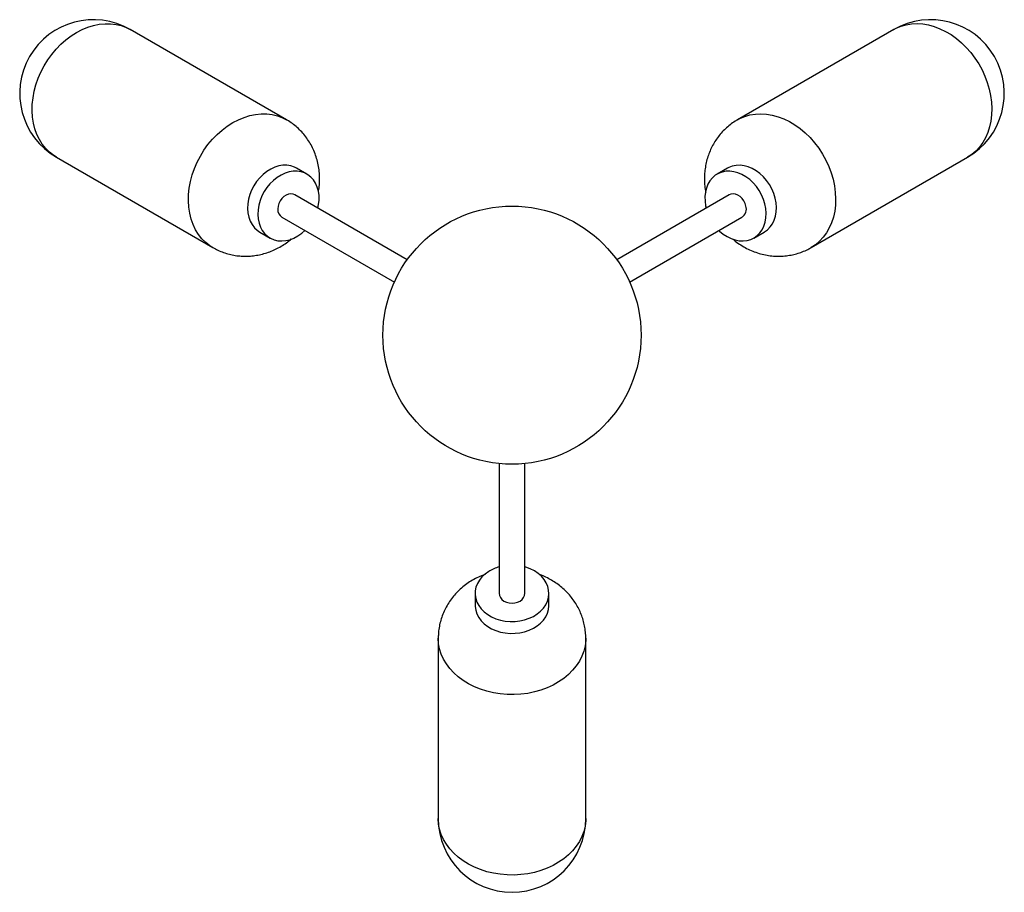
# Paper-space layout '_Inferior' of a CAD drawing. Header units: millimetres. Extents: x -489 to 45, y 906 to 1379.
import ezdxf

# ---------------------------------------------------------------- set-up
doc = ezdxf.new("R2010")
doc.units = ezdxf.units.MM

psp = doc.layouts.new('_Inferior')

# ---------------------------------------------------------------- linework, layer by layer
at = {"color": 7, "linetype": 'Continuous', "lineweight": 25}
for p, q in [((-343.85, 1324.84), (-428.56, 1373.75)), ((-14.54, 1373.75), (-99.26, 1324.84)), ((-468.56, 1304.47), (-383.85, 1255.55)), ((-59.26, 1255.55), (25.46, 1304.47)), ((-332.8, 1295.36), (-338.36, 1298.58)), ((-104.74, 1298.58), (-110.31, 1295.36)), ((-278.37, 1248.93), (-339.3, 1284.1)), ((-103.81, 1284.1), (-164.74, 1248.93)), ((-346.3, 1271.98), (-285.37, 1236.8)), ((-157.74, 1236.8), (-96.81, 1271.98)), ((-358.36, 1263.94), (-352.8, 1260.72)), ((-90.31, 1260.72), (-84.74, 1263.94)), ((-228.55, 1138.39), (-228.55, 1068.04)), ((-214.55, 1068.04), (-214.55, 1138.39)), ((-241.55, 1068.04), (-241.55, 1061.61)), ((-201.55, 1061.61), (-201.55, 1068.04)), ((-261.55, 1043.74), (-261.55, 945.91)), ((-181.55, 945.91), (-181.55, 1043.74))]:
    psp.add_line(p, q, dxfattribs=at)
at = {"color": 8, "linetype": 'Continuous', "lineweight": 25, "flags": 128}
for points in [[(-468.56, 1304.47), (-470.12, 1305.45), (-472.39, 1307.22), (-474.46, 1309.27), (-476.29, 1311.59), (-477.89, 1314.15), (-479.22, 1316.93), (-480.29, 1319.9), (-481.07, 1323.04), (-481.58, 1326.32), (-481.79, 1329.72), (-481.71, 1333.2), (-481.33, 1336.73), (-480.67, 1340.28), (-479.73, 1343.82), (-478.52, 1347.32), (-477.04, 1350.74), (-475.31, 1354.07), (-473.34, 1357.26), (-471.16, 1360.29), (-468.78, 1363.14), (-466.22, 1365.78), (-463.51, 1368.18), (-460.66, 1370.32), (-457.71, 1372.2), (-454.68, 1373.78), (-451.6, 1375.05), (-448.48, 1376.01), (-445.37, 1376.65), (-442.29, 1376.95), (-439.26, 1376.93), (-436.31, 1376.57), (-433.48, 1375.88), (-430.77, 1374.87), (-428.56, 1373.75)], [(-14.54, 1373.75), (-13.22, 1374.46), (-10.56, 1375.58), (-7.77, 1376.37), (-4.85, 1376.84), (-1.85, 1376.98), (1.22, 1376.79), (4.32, 1376.26), (7.44, 1375.41), (10.53, 1374.24), (13.59, 1372.76), (16.57, 1370.99), (19.45, 1368.93), (22.21, 1366.62), (24.83, 1364.06), (27.27, 1361.28), (29.52, 1358.31), (31.56, 1355.16), (33.37, 1351.88), (34.94, 1348.48), (36.24, 1345.01), (37.28, 1341.48), (38.04, 1337.93), (38.51, 1334.39), (38.68, 1330.89), (38.57, 1327.46), (38.17, 1324.14), (37.48, 1320.95), (36.51, 1317.91), (35.26, 1315.07), (33.75, 1312.43), (32, 1310.03), (30.01, 1307.88), (27.8, 1306.01), (25.46, 1304.47)], [(-383.83, 1255.54), (-385.4, 1256.53), (-387.67, 1258.31), (-389.74, 1260.36), (-391.57, 1262.68), (-393.17, 1265.24), (-394.5, 1268.02), (-395.57, 1270.99), (-396.36, 1274.13), (-396.86, 1277.41), (-397.07, 1280.81), (-396.99, 1284.28), (-396.62, 1287.81), (-395.96, 1291.36), (-395.01, 1294.9), (-393.8, 1298.4), (-392.32, 1301.83), (-390.59, 1305.15), (-388.62, 1308.35), (-386.44, 1311.38), (-384.06, 1314.23), (-381.5, 1316.86), (-378.79, 1319.27), (-375.95, 1321.41), (-372.99, 1323.28), (-369.96, 1324.86), (-366.88, 1326.14), (-363.76, 1327.1), (-360.65, 1327.74), (-357.57, 1328.04), (-354.54, 1328.02), (-351.6, 1327.66), (-348.76, 1326.97), (-346.05, 1325.96), (-343.85, 1324.84)], [(-99.25, 1324.84), (-97.94, 1325.54), (-95.28, 1326.66), (-92.49, 1327.46), (-89.57, 1327.93), (-86.57, 1328.07), (-83.5, 1327.88), (-80.4, 1327.35), (-77.28, 1326.5), (-74.18, 1325.33), (-71.13, 1323.85), (-68.15, 1322.08), (-65.27, 1320.02), (-62.51, 1317.7), (-59.89, 1315.14), (-57.45, 1312.37), (-55.2, 1309.39), (-53.16, 1306.25), (-51.35, 1302.97), (-49.78, 1299.57), (-48.47, 1296.1), (-47.44, 1292.57), (-46.68, 1289.02), (-46.21, 1285.48), (-46.03, 1281.98), (-46.15, 1278.55), (-46.55, 1275.23), (-47.24, 1272.03), (-48.21, 1269), (-49.46, 1266.15), (-50.97, 1263.52), (-52.72, 1261.12), (-54.71, 1258.97), (-56.92, 1257.1), (-59.27, 1255.55)], [(-196.27, 1019.99), (-199.29, 1018.28), (-202.5, 1016.8), (-205.87, 1015.55), (-209.39, 1014.55), (-213.01, 1013.8), (-216.71, 1013.32), (-220.45, 1013.11), (-224.2, 1013.16), (-227.92, 1013.49), (-231.59, 1014.08), (-235.17, 1014.93), (-238.64, 1016.03), (-241.95, 1017.38), (-245.08, 1018.96), (-248.01, 1020.75), (-250.7, 1022.75), (-253.14, 1024.93), (-255.3, 1027.28), (-257.16, 1029.77), (-258.71, 1032.39), (-259.93, 1035.11), (-260.82, 1037.9), (-261.36, 1040.74), (-261.55, 1043.61), (-261.55, 1043.74)], [(-181.55, 1043.72), (-181.59, 1042.43), (-181.93, 1039.57), (-182.61, 1036.74), (-183.63, 1033.98), (-184.99, 1031.3), (-186.67, 1028.74), (-188.66, 1026.3), (-190.94, 1024.02), (-193.48, 1021.91), (-196.27, 1019.99)], [(-196.27, 922.17), (-199.29, 920.46), (-202.5, 918.97), (-205.87, 917.72), (-209.39, 916.72), (-213.01, 915.98), (-216.71, 915.5), (-220.45, 915.28), (-224.2, 915.34), (-227.92, 915.66), (-231.59, 916.25), (-235.17, 917.1), (-238.64, 918.21), (-241.95, 919.55), (-245.08, 921.13), (-248.01, 922.93), (-250.7, 924.93), (-253.14, 927.11), (-255.3, 929.46), (-257.16, 931.95), (-258.71, 934.57), (-259.93, 937.28), (-260.82, 940.07), (-261.36, 942.91), (-261.55, 945.78), (-261.55, 945.91)], [(-181.55, 945.91), (-181.59, 944.6), (-181.93, 941.74), (-182.61, 938.92), (-183.63, 936.16), (-184.99, 933.48), (-186.67, 930.91), (-188.66, 928.48), (-190.94, 926.19), (-193.48, 924.08), (-196.27, 922.17)]]:
    psp.add_lwpolyline(points, dxfattribs=at)
at = {"color": 7, "linetype": 'Continuous', "lineweight": 25, "flags": 128}
for points in [[(-338.36, 1298.58), (-339.59, 1299.19), (-341.55, 1299.84), (-343.63, 1300.16), (-345.8, 1300.14), (-348.01, 1299.79), (-350.23, 1299.1), (-352.41, 1298.09), (-354.52, 1296.79), (-356.52, 1295.21)], [(-102.06, 1299.71), (-103.99, 1298.98), (-104.74, 1298.58)], [(-84.74, 1263.94), (-84.6, 1264.02), (-82.94, 1265.22), (-81.48, 1266.71), (-80.27, 1268.45), (-79.31, 1270.43), (-78.63, 1272.59), (-78.23, 1274.91), (-78.13, 1277.35), (-78.33, 1279.85), (-78.82, 1282.38), (-79.59, 1284.89), (-80.64, 1287.34), (-81.93, 1289.68), (-83.45, 1291.86), (-85.18, 1293.86), (-87.08, 1295.63), (-89.11, 1297.15), (-91.24, 1298.38), (-93.44, 1299.3), (-95.66, 1299.91), (-97.86, 1300.18), (-100.01, 1300.11), (-102.06, 1299.71)], [(-356.52, 1295.21), (-358.38, 1293.37), (-360.06, 1291.33), (-361.53, 1289.1), (-362.76, 1286.73), (-363.74, 1284.27), (-364.44, 1281.75), (-364.86, 1279.22), (-364.98, 1276.73), (-364.8, 1274.32), (-364.33, 1272.03), (-363.58, 1269.91), (-362.56, 1267.99), (-361.28, 1266.3), (-359.77, 1264.89), (-358.36, 1263.94)], [(-326.87, 1276.93), (-326.48, 1278.82), (-326.21, 1281.33), (-326.23, 1283.79), (-326.56, 1286.14), (-327.17, 1288.35), (-328.06, 1290.38), (-329.21, 1292.18), (-330.61, 1293.74), (-332.22, 1295.01), (-334.03, 1295.98), (-335.99, 1296.63), (-338.07, 1296.95), (-340.23, 1296.93), (-342.44, 1296.57), (-344.66, 1295.89), (-346.84, 1294.88), (-348.95, 1293.57), (-350.96, 1291.99)], [(-107.63, 1296.5), (-109.55, 1295.76), (-111.31, 1294.72), (-112.87, 1293.37), (-114.21, 1291.75), (-115.3, 1289.89), (-116.12, 1287.81), (-116.66, 1285.56), (-116.91, 1283.18), (-116.86, 1280.7), (-116.52, 1278.18), (-116.24, 1276.93)], [(-109.24, 1264.8), (-108.94, 1264.52), (-106.97, 1262.88), (-104.89, 1261.5), (-102.72, 1260.42), (-100.5, 1259.65), (-98.29, 1259.21), (-96.11, 1259.11), (-94, 1259.34), (-92.01, 1259.91), (-90.17, 1260.81), (-88.5, 1262.01), (-87.05, 1263.49), (-85.83, 1265.24), (-84.88, 1267.21), (-84.19, 1269.38), (-83.8, 1271.7), (-83.7, 1274.14), (-83.9, 1276.64), (-84.38, 1279.17), (-85.16, 1281.68), (-86.2, 1284.13), (-87.5, 1286.46), (-89.02, 1288.65), (-90.75, 1290.64), (-92.64, 1292.42), (-94.68, 1293.93), (-96.81, 1295.16), (-99.01, 1296.09), (-101.23, 1296.69), (-103.43, 1296.97), (-105.58, 1296.9), (-107.63, 1296.5), (-107.63, 1296.5)], [(-350.96, 1291.99), (-352.81, 1290.16), (-354.49, 1288.11), (-355.96, 1285.88), (-357.19, 1283.52), (-358.17, 1281.05), (-358.87, 1278.53), (-359.29, 1276), (-359.41, 1273.51), (-359.24, 1271.1), (-358.77, 1268.82), (-358.01, 1266.69), (-356.99, 1264.77), (-355.71, 1263.09), (-354.2, 1261.67), (-352.49, 1260.55), (-350.61, 1259.74), (-348.58, 1259.25), (-346.45, 1259.1), (-344.26, 1259.29), (-342.04, 1259.81), (-339.84, 1260.66), (-337.68, 1261.82), (-335.62, 1263.27), (-333.87, 1264.8)], [(-339.3, 1284.1), (-340.25, 1284.5), (-341.47, 1284.67), (-342.77, 1284.5), (-344.06, 1284.01), (-345.29, 1283.22), (-346.4, 1282.17), (-347.33, 1280.92), (-348.02, 1279.52), (-348.46, 1278.04), (-348.61, 1276.57), (-348.47, 1275.17), (-348.05, 1273.91), (-347.36, 1272.86), (-346.45, 1272.07), (-346.3, 1271.98)], [(-94.65, 1278.04), (-95.08, 1279.52), (-95.78, 1280.92), (-96.71, 1282.17), (-97.81, 1283.22), (-99.04, 1284.01), (-100.34, 1284.5), (-101.63, 1284.67), (-102.86, 1284.5), (-103.81, 1284.1)], [(-234.19, 1079.92), (-236.15, 1078.52), (-237.84, 1076.94), (-239.24, 1075.19), (-240.33, 1073.32), (-241.08, 1071.36), (-241.48, 1069.34), (-241.53, 1067.29), (-241.22, 1065.26), (-240.56, 1063.27), (-239.56, 1061.38), (-238.24, 1059.6), (-236.62, 1057.97), (-234.73, 1056.52), (-232.61, 1055.28), (-230.29, 1054.26), (-227.82, 1053.49), (-225.23, 1052.98), (-222.58, 1052.74), (-219.9, 1052.77), (-217.26, 1053.08), (-214.7, 1053.65), (-212.25, 1054.48), (-209.98, 1055.55), (-207.91, 1056.84), (-206.08, 1058.33), (-204.53, 1060), (-203.28, 1061.81), (-202.36, 1063.73), (-201.78, 1065.73), (-201.56, 1067.77), (-201.69, 1069.81), (-202.17, 1071.83), (-203, 1073.77), (-204.17, 1075.61), (-205.64, 1077.32), (-207.4, 1078.86), (-209.41, 1080.21), (-211.63, 1081.34), (-214.04, 1082.24), (-214.55, 1082.39)], [(-228.55, 1068.04), (-228.38, 1066.85), (-227.86, 1065.72), (-227.03, 1064.7), (-225.92, 1063.85), (-224.59, 1063.21), (-223.11, 1062.81), (-221.55, 1062.68)], [(-221.55, 1062.68), (-220, 1062.81), (-218.52, 1063.21), (-217.19, 1063.85), (-216.08, 1064.7), (-215.25, 1065.72), (-214.73, 1066.85), (-214.55, 1068.04)], [(-241.55, 1061.61), (-241.53, 1060.86), (-241.22, 1058.83), (-240.56, 1056.85), (-239.56, 1054.95), (-238.24, 1053.17), (-236.62, 1051.54), (-234.73, 1050.09), (-232.61, 1048.85), (-230.29, 1047.83), (-227.82, 1047.06), (-225.23, 1046.55), (-222.58, 1046.31), (-219.9, 1046.35), (-217.26, 1046.65), (-214.7, 1047.22), (-212.25, 1048.05), (-209.98, 1049.12), (-207.91, 1050.41), (-206.08, 1051.91), (-204.53, 1053.57), (-203.28, 1055.38), (-202.36, 1057.3), (-201.78, 1059.3), (-201.56, 1061.34), (-201.55, 1061.61)]]:
    psp.add_lwpolyline(points, dxfattribs=at)
at = {"color": 7, "linetype": 'Continuous', "lineweight": 25}
psp.add_circle((-221.55, 1208.04), 70, dxfattribs=at)
for centre, radius, start, end in [((-448.56, 1339.11), 40, 60, 240), ((5.46, 1339.11), 40, 300, 120), ((-99.86, 1276.49), 5.44, 304.1244, 16.6068), ((-222.48, 1060.92), 22.31, 105.7898, 121.6575), ((-221.55, 945.91), 40, 180, 0)]:
    psp.add_arc(centre, radius, start, end, dxfattribs=at)
for points, knots in [([(-326.59, 1285.5), (-326.42, 1286.54), (-326.04, 1288.79), (-325.86, 1292.28), (-325.97, 1295.93), (-326.42, 1299.53), (-327.2, 1303.05), (-328.3, 1306.46), (-329.7, 1309.71), (-331.4, 1312.78), (-333.36, 1315.64), (-335.57, 1318.28), (-337.99, 1320.67), (-340.63, 1322.78), (-342.6, 1324.16), (-343.72, 1324.75), (-343.86, 1324.82)], [0, 0, 0, 0, 0.068557, 0.148158, 0.227617, 0.306758, 0.385417, 0.463466, 0.540817, 0.617425, 0.693284, 0.768414, 0.842861, 0.916686, 0.989963, 1, 1, 1, 1]), ([(-99.23, 1324.81), (-99.67, 1324.56), (-101.08, 1323.78), (-103.28, 1322.18), (-105.8, 1320.04), (-108.09, 1317.67), (-110.14, 1315.1), (-111.96, 1312.36), (-113.52, 1309.45), (-114.82, 1306.41), (-115.84, 1303.25), (-116.6, 1299.98), (-117.06, 1296.64), (-117.25, 1293.23), (-117.12, 1289.79), (-116.87, 1287.21), (-116.57, 1285.79), (-116.51, 1285.52)], [0, 0, 0, 0, 0.033234, 0.105822, 0.178069, 0.250079, 0.321963, 0.393836, 0.465818, 0.538029, 0.610586, 0.683599, 0.757161, 0.83134, 0.906177, 0.98168, 1, 1, 1, 1]), ([(-383.81, 1255.55), (-382.91, 1255.05), (-381.03, 1254.02), (-378.03, 1252.82), (-374.87, 1251.86), (-371.64, 1251.21), (-368.37, 1250.86), (-365.08, 1250.81), (-361.79, 1251.05), (-358.51, 1251.6), (-355.28, 1252.43), (-352.11, 1253.55), (-349.02, 1254.96), (-346.04, 1256.64), (-343.43, 1258.39), (-341.89, 1259.67), (-341.25, 1260.21)], [0, 0, 0, 0, 0.0679548, 0.1405941, 0.2129413, 0.2851045, 0.3571972, 0.4293375, 0.5016462, 0.5742431, 0.6472428, 0.7207474, 0.7948399, 0.8695759, 0.9449794, 1, 1, 1, 1]), ([(-101.77, 1260.15), (-101.34, 1259.78), (-99.98, 1258.6), (-97.48, 1256.9), (-94.32, 1255.07), (-91.01, 1253.55), (-87.6, 1252.35), (-84.12, 1251.49), (-80.61, 1250.97), (-77.09, 1250.78), (-73.61, 1250.94), (-70.29, 1251.4), (-68.17, 1251.95), (-67.17, 1252.2)], [0, 0, 0, 0, 0.046145, 0.144813, 0.243379, 0.341622, 0.439332, 0.536333, 0.6325, 0.727759, 0.822087, 0.915501, 1, 1, 1, 1]), ([(-67.17, 1252.2), (-66.16, 1252.52), (-64.1, 1253.18), (-61.46, 1254.32), (-59.89, 1255.23), (-59.29, 1255.58)], [0, 0, 0, 0, 0.36684, 0.757603, 1, 1, 1, 1]), ([(-236.15, 1078.32), (-236.51, 1078.2), (-238.04, 1077.69), (-240.61, 1076.5), (-243.82, 1074.74), (-246.83, 1072.68), (-249.62, 1070.37), (-252.16, 1067.84), (-254.43, 1065.09), (-256.4, 1062.17), (-258.07, 1059.11), (-259.42, 1055.93), (-260.46, 1052.66), (-261.15, 1049.34), (-261.52, 1046.36), (-261.52, 1044.49), (-261.52, 1043.74)], [0, 0, 0, 0, 0.02501, 0.104693, 0.184328, 0.263738, 0.342751, 0.421217, 0.499025, 0.57611, 0.652444, 0.728034, 0.802913, 0.877135, 0.950768, 1, 1, 1, 1]), ([(-181.58, 1043.72), (-181.57, 1044), (-181.53, 1045.39), (-181.76, 1047.88), (-182.29, 1051.14), (-183.14, 1054.33), (-184.28, 1057.42), (-185.69, 1060.39), (-187.37, 1063.22), (-189.31, 1065.9), (-191.49, 1068.41), (-193.89, 1070.73), (-196.51, 1072.85), (-199.33, 1074.76), (-202.34, 1076.42), (-204.78, 1077.57), (-206.25, 1078.07), (-206.62, 1078.2)], [0, 0, 0, 0, 0.018734, 0.091997, 0.164903, 0.237547, 0.310041, 0.3825, 0.455045, 0.527796, 0.600873, 0.674387, 0.748438, 0.823099, 0.898419, 0.97441, 1, 1, 1, 1])]:
    psp.add_open_spline(points, degree=3, knots=knots, dxfattribs=at)

doc.saveas('drawing.dxf')
